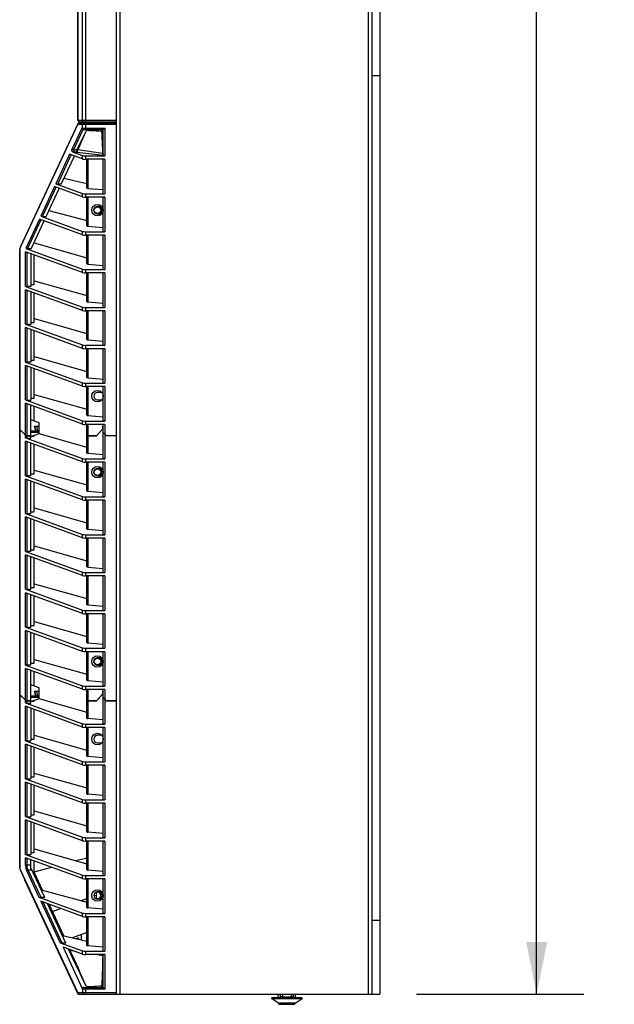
# Model space of a CAD drawing. Header units: inches. Extents: x 0 to 243, y 0 to 106.
# Tile 10 of 19: x 79 to 94, y 24 to 48. Entities that reach past the tile are written whole.
import ezdxf

# ---------------------------------------------------------------- set-up
doc = ezdxf.new("R2010")
doc.units = ezdxf.units.IN
doc.header["$LTSCALE"] = 7.5625
doc.header["$MEASUREMENT"] = 0
doc.layers.get('0').update_dxf_attribs({"linetype": 'CONTINUOUS'})
doc.styles.get("Standard").update_dxf_attribs({"font": 'arial.ttf'})
doc.dimstyles.new('DIMSTYLE_1', dxfattribs={"dimtxt": 1.0625, "dimasz": 1.25, "dimexe": 0.09, "dimexo": 0.07, "dimgap": 0.0425, "dimtad": 0, "dimtih": 1, "dimtoh": 1, "dimzin": 4, "dimdsep": 46, "dimtxsty": 'Standard', "dimblk": '_FILLED', "dimblk1": '_FILLED', "dimblk2": '_FILLED', "dimcen": 0.09, "dimazin": 1, "dimtfac": 1, "dimtofl": 0, "dimtmove": 0, "dimatfit": 3, "dimldrblk": '_FILLED', "dimfxl": 0, "dimtolj": 1, "dimtzin": 4, "dimarcsym": 0})

# ---------------------------------------------------------------- blocks, each defined once
blk = doc.blocks.new('_FILLED')
at = {"color": 0, "linetype": 'ByBlock'}
blk.add_solid([(0, 0), (-1, 0.2), (-1, -0.2)], dxfattribs=at)
blk = doc.blocks.new('*D1')
at = {"color": 2, "linetype": 'Continuous'}
for p, q in [((88.658, 77.458), (92.928, 77.458)), ((91.803, 77.458), (91.803, 51.946)), ((91.803, 24.309), (91.803, 49.821)), ((88.933, 24.309), (92.928, 24.309))]:
    blk.add_line(p, q, dxfattribs=at)
at = {"color": 2, "linetype": 'Continuous', "xscale": 1.25, "yscale": 1.25, "zscale": 1.25}
for p, rotation in [((91.803, 77.458), 90), ((91.803, 24.309), 270)]:
    blk.add_blockref('_FILLED', p, dxfattribs=dict(at, rotation=rotation))
at = {"color": 2, "linetype": 'Continuous', "insert": (91.803, 51.415), "char_height": 1.0625, "width": 3.71283, "attachment_point": 2, "line_spacing_factor": 0.9}
blk.add_mtext('53.15', dxfattribs=at)

msp = doc.modelspace()

# ---------------------------------------------------------------- linework, layer by layer
at = {"color": 7, "linetype": 'Continuous'}
for p, q in [((81.759, 24.309), (81.759, 77.458)), ((81.838, 77.458), (81.838, 24.309)), ((87.783, 24.309), (87.783, 77.458)), ((87.862, 77.38), (87.862, 24.309)), ((88.058, 77.38), (88.058, 24.309)), ((80.834, 45.21), (80.834, 56.557)), ((80.839, 56.557), (80.839, 45.21)), ((80.949, 45.21), (80.949, 56.557)), ((81.017, 56.596), (81.017, 45.171)), ((87.862, 46.277), (88.058, 46.277)), ((80.834, 45.21), (81.759, 45.21)), ((80.839, 45.21), (80.84, 45.203)), ((80.834, 45.121), (79.465, 42.185)), ((79.466, 42.168), (80.835, 45.104)), ((80.933, 45.021), (80.686, 44.492)), ((80.738, 44.506), (80.961, 44.985)), ((80.836, 45.109), (80.835, 45.104)), ((81.759, 45.104), (80.835, 45.104)), ((80.836, 45.113), (80.836, 45.109)), ((80.869, 45.144), (81.759, 45.144)), ((80.873, 45.171), (81.759, 45.171)), ((80.933, 45.021), (81.484, 45.021)), ((80.949, 45.021), (80.949, 45.104)), ((80.978, 44.982), (81.444, 44.982)), ((81.017, 45.144), (81.017, 44.982)), ((81.04, 44.968), (81.018, 44.919)), ((81.09, 44.978), (81.085, 44.977)), ((81.096, 44.978), (81.09, 44.978)), ((81.102, 44.979), (81.096, 44.978)), ((81.109, 44.979), (81.102, 44.979)), ((81.116, 44.98), (81.109, 44.979)), ((81.125, 44.98), (81.116, 44.98)), ((81.133, 44.98), (81.125, 44.98)), ((81.143, 44.981), (81.133, 44.98)), ((81.153, 44.981), (81.143, 44.981)), ((81.164, 44.981), (81.153, 44.981)), ((81.182, 44.981), (81.164, 44.981)), ((81.203, 44.982), (81.182, 44.981)), ((81.226, 44.982), (81.203, 44.982)), ((81.261, 44.982), (81.226, 44.982)), ((81.249, 45.144), (81.249, 45.171)), ((81.444, 44.361), (81.444, 44.982)), ((81.448, 44.986), (81.451, 44.989)), ((81.484, 45.021), (81.484, 44.352)), ((81.72, 45.144), (81.72, 45.171)), ((80.949, 44.782), (80.881, 44.644)), ((81.018, 44.919), (80.949, 44.782)), ((81.403, 44.946), (81.407, 44.95)), ((80.738, 44.506), (80.814, 44.506)), ((80.738, 44.506), (80.738, 44.443)), ((80.881, 44.644), (80.814, 44.506)), ((80.814, 44.443), (80.814, 44.506)), ((81.424, 44.413), (80.832, 44.497)), ((80.64, 44.393), (80.311, 43.687)), ((80.354, 43.682), (80.678, 44.379)), ((80.441, 43.682), (80.753, 44.351)), ((80.949, 44.28), (80.64, 44.393)), ((80.722, 44.443), (80.949, 44.36)), ((80.814, 44.443), (81.025, 44.418)), ((80.949, 44.28), (80.949, 44.36)), ((81.017, 44.352), (81.484, 44.352)), ((81.017, 44.352), (81.017, 44.272)), ((81.484, 44.272), (81.017, 44.272)), ((81.025, 44.418), (81.235, 44.394)), ((81.05, 43.586), (81.05, 44.272)), ((81.075, 44.272), (81.075, 43.578)), ((81.235, 44.394), (81.444, 44.369)), ((81.444, 43.455), (81.444, 44.272)), ((81.484, 44.272), (81.484, 43.447)), ((80.505, 43.82), (81.05, 43.694)), ((80.279, 43.619), (79.95, 42.913)), ((79.993, 42.908), (80.317, 43.605)), ((80.08, 42.908), (80.392, 43.577)), ((80.949, 43.374), (80.279, 43.619)), ((80.311, 43.687), (80.949, 43.455)), ((80.441, 43.682), (80.354, 43.682)), ((81.075, 43.578), (81.444, 43.547)), ((80.949, 43.374), (80.949, 43.455)), ((81.017, 43.447), (81.484, 43.447)), ((81.017, 43.447), (81.017, 43.366)), ((81.484, 43.366), (81.017, 43.366)), ((81.05, 42.681), (81.05, 43.366)), ((81.075, 43.366), (81.075, 42.673)), ((81.444, 42.549), (81.444, 43.366)), ((81.484, 43.366), (81.484, 42.541)), ((81.412, 43.145), (81.306, 43.145)), ((79.95, 42.913), (80.949, 42.549)), ((79.993, 42.908), (80.08, 42.908)), ((80.144, 43.045), (81.05, 42.809)), ((81.306, 42.968), (81.412, 42.968)), ((79.918, 42.845), (79.589, 42.139)), ((79.632, 42.134), (79.957, 42.831)), ((79.719, 42.134), (80.031, 42.803)), ((80.949, 42.469), (79.918, 42.845)), ((81.075, 42.673), (81.444, 42.642)), ((80.949, 42.469), (80.949, 42.549)), ((81.017, 42.541), (81.484, 42.541)), ((81.017, 42.541), (81.017, 42.461)), ((81.484, 42.461), (81.017, 42.461)), ((81.05, 41.775), (81.05, 42.461)), ((81.075, 42.461), (81.075, 41.767)), ((81.444, 41.644), (81.444, 42.461)), ((81.484, 42.461), (81.484, 41.636)), ((79.783, 42.272), (79.791, 42.272)), ((79.791, 42.272), (79.791, 42.288)), ((79.791, 42.274), (81.05, 41.919)), ((79.452, 42.101), (79.446, 42.101)), ((79.446, 37.812), (79.446, 42.101)), ((79.452, 42.101), (79.452, 42.113)), ((79.452, 42.101), (79.452, 37.807)), ((80.949, 41.563), (79.586, 42.06)), ((79.586, 41.235), (79.586, 42.06)), ((79.589, 42.139), (80.949, 41.644)), ((79.62, 42.048), (79.62, 41.231)), ((79.719, 42.134), (79.632, 42.134)), ((79.712, 42.014), (79.712, 41.231)), ((79.791, 41.278), (79.791, 41.985)), ((81.075, 41.767), (81.444, 41.736)), ((80.949, 41.563), (80.949, 41.644)), ((81.017, 41.636), (81.484, 41.636)), ((81.017, 41.636), (81.017, 41.555)), ((81.484, 41.555), (81.017, 41.555)), ((81.05, 40.87), (81.05, 41.555)), ((81.075, 41.555), (81.075, 40.862)), ((81.444, 40.738), (81.444, 41.555)), ((81.484, 41.555), (81.484, 40.73)), ((79.586, 41.235), (80.949, 40.738)), ((79.712, 41.231), (79.62, 41.231)), ((79.712, 41.278), (79.791, 41.278)), ((79.791, 41.369), (81.05, 41.014)), ((80.949, 40.658), (79.586, 41.155)), ((79.586, 40.33), (79.586, 41.155)), ((79.62, 41.142), (79.62, 40.325)), ((79.712, 41.109), (79.712, 40.325)), ((79.791, 40.372), (79.791, 41.08)), ((80.949, 40.658), (80.949, 40.738)), ((81.017, 40.73), (81.484, 40.73)), ((81.017, 40.73), (81.017, 40.65)), ((81.075, 40.862), (81.444, 40.831)), ((81.484, 40.65), (81.017, 40.65)), ((81.05, 39.964), (81.05, 40.65)), ((81.075, 40.65), (81.075, 39.956)), ((81.444, 39.833), (81.444, 40.65)), ((81.484, 40.65), (81.484, 39.825)), ((79.586, 40.33), (80.949, 39.833)), ((79.712, 40.325), (79.62, 40.325)), ((79.712, 40.372), (79.791, 40.372)), ((79.791, 40.463), (81.05, 40.108)), ((80.949, 39.752), (79.586, 40.249)), ((79.586, 39.424), (79.586, 40.249)), ((79.62, 40.237), (79.62, 39.42)), ((79.712, 40.203), (79.712, 39.42)), ((79.791, 39.467), (79.791, 40.174)), ((80.949, 39.752), (80.949, 39.833)), ((81.017, 39.825), (81.484, 39.825)), ((81.017, 39.825), (81.017, 39.744)), ((81.075, 39.956), (81.444, 39.925)), ((79.791, 39.558), (81.05, 39.203)), ((81.484, 39.744), (81.017, 39.744)), ((81.05, 39.059), (81.05, 39.744)), ((81.075, 39.744), (81.075, 39.051)), ((81.444, 38.927), (81.444, 39.744)), ((81.484, 39.744), (81.484, 38.919)), ((79.586, 39.424), (80.949, 38.927)), ((80.949, 38.847), (79.586, 39.344)), ((79.586, 38.519), (79.586, 39.344)), ((79.712, 39.42), (79.62, 39.42)), ((79.62, 39.331), (79.62, 38.514)), ((79.712, 39.467), (79.791, 39.467)), ((79.712, 39.298), (79.712, 38.514)), ((79.791, 38.561), (79.791, 39.269)), ((80.949, 38.847), (80.949, 38.927)), ((81.017, 38.919), (81.484, 38.919)), ((81.017, 38.919), (81.017, 38.839)), ((81.075, 39.051), (81.444, 39.019)), ((79.791, 38.652), (81.05, 38.297)), ((81.484, 38.839), (81.017, 38.839)), ((81.05, 38.153), (81.05, 38.839)), ((81.075, 38.839), (81.075, 38.145)), ((81.412, 38.697), (81.306, 38.697)), ((81.444, 38.022), (81.444, 38.839)), ((81.484, 38.839), (81.484, 38.014)), ((79.586, 38.519), (80.949, 38.022)), ((80.949, 37.941), (79.586, 38.438)), ((79.586, 37.673), (79.586, 38.438)), ((79.62, 38.514), (79.712, 38.514)), ((79.62, 38.426), (79.62, 37.661)), ((79.712, 38.561), (79.791, 38.561)), ((79.712, 37.609), (79.712, 38.392)), ((81.306, 38.519), (81.412, 38.519)), ((79.791, 38.017), (79.791, 38.363)), ((81.075, 38.145), (81.444, 38.114)), ((79.909, 37.974), (79.712, 38.046)), ((79.909, 37.718), (79.909, 37.974)), ((80.949, 37.941), (80.949, 38.022)), ((81.017, 38.014), (81.484, 38.014)), ((81.017, 38.014), (81.017, 37.933)), ((81.484, 37.933), (81.017, 37.933)), ((81.05, 37.248), (81.05, 37.933)), ((81.075, 37.933), (81.075, 37.24)), ((81.444, 37.116), (81.444, 37.933)), ((81.484, 37.933), (81.484, 37.701)), ((79.446, 37.812), (79.597, 37.661)), ((79.597, 37.659), (79.446, 37.81)), ((79.446, 31.474), (79.446, 37.81)), ((79.452, 37.805), (79.452, 31.468)), ((79.495, 37.763), (79.495, 37.761)), ((79.586, 37.613), (79.586, 37.671)), ((79.712, 37.777), (79.83, 37.777)), ((79.853, 37.773), (79.712, 37.773)), ((79.889, 37.744), (79.712, 37.744)), ((79.712, 37.647), (79.909, 37.718)), ((79.791, 37.656), (79.791, 37.675)), ((79.8, 37.895), (79.909, 37.895)), ((79.83, 37.777), (79.8, 37.895)), ((79.802, 37.895), (79.832, 37.773)), ((79.808, 37.876), (79.805, 37.876)), ((79.889, 37.744), (79.853, 37.895)), ((79.889, 37.744), (79.853, 37.773)), ((79.902, 37.716), (81.05, 37.392)), ((81.102, 37.659), (81.05, 37.71)), ((81.425, 37.821), (81.279, 37.661)), ((81.284, 37.659), (81.426, 37.817)), ((81.425, 37.895), (81.444, 37.895)), ((81.425, 37.895), (81.425, 37.815)), ((81.444, 37.866), (81.425, 37.866)), ((81.426, 37.895), (81.426, 37.817)), ((81.523, 37.661), (81.444, 37.74)), ((81.444, 37.738), (81.523, 37.659)), ((81.484, 37.699), (81.484, 37.108)), ((81.505, 37.679), (81.503, 37.679)), ((79.586, 37.613), (80.949, 37.116)), ((80.949, 37.036), (79.586, 37.533)), ((79.586, 36.708), (79.586, 37.533)), ((79.597, 37.661), (79.712, 37.661)), ((79.712, 37.659), (79.597, 37.659)), ((79.62, 37.659), (79.62, 37.609)), ((79.62, 37.609), (79.712, 37.609)), ((79.62, 37.52), (79.62, 36.703)), ((79.626, 37.661), (79.626, 37.659)), ((79.712, 36.703), (79.712, 37.487)), ((79.736, 37.656), (79.791, 37.656)), ((79.791, 36.75), (79.791, 37.458)), ((81.1, 37.661), (81.286, 37.661)), ((81.102, 37.661), (81.102, 37.659)), ((81.284, 37.659), (81.102, 37.659)), ((81.255, 37.661), (81.263, 37.659)), ((81.263, 37.659), (81.263, 37.661)), ((81.281, 37.659), (81.281, 37.661)), ((81.759, 37.661), (81.523, 37.661)), ((81.759, 37.659), (81.523, 37.659)), ((81.444, 37.208), (81.075, 37.24)), ((80.949, 37.036), (80.949, 37.116)), ((81.017, 37.108), (81.484, 37.108)), ((81.017, 37.108), (81.017, 37.028)), ((81.484, 37.028), (81.017, 37.028)), ((81.05, 36.342), (81.05, 37.028)), ((81.075, 37.028), (81.075, 36.334)), ((81.444, 36.211), (81.444, 37.028)), ((81.484, 37.028), (81.484, 36.203)), ((79.712, 36.75), (79.791, 36.75)), ((79.791, 36.841), (81.05, 36.486)), ((81.412, 36.882), (81.306, 36.882)), ((79.586, 36.708), (80.949, 36.211)), ((80.949, 36.13), (79.586, 36.627)), ((79.586, 35.802), (79.586, 36.627)), ((79.712, 36.703), (79.62, 36.703)), ((79.62, 36.615), (79.62, 35.798)), ((79.712, 35.798), (79.712, 36.581)), ((79.791, 35.845), (79.791, 36.552)), ((81.306, 36.704), (81.411, 36.704)), ((81.075, 36.334), (81.444, 36.303)), ((80.949, 36.13), (80.949, 36.211)), ((81.017, 36.203), (81.484, 36.203)), ((81.017, 36.203), (81.017, 36.122)), ((81.484, 36.122), (81.017, 36.122)), ((81.05, 35.437), (81.05, 36.122)), ((81.075, 36.122), (81.075, 35.429)), ((81.444, 35.305), (81.444, 36.122)), ((81.484, 36.122), (81.484, 35.297)), ((79.586, 35.802), (80.949, 35.305)), ((79.712, 35.798), (79.62, 35.798)), ((79.712, 35.845), (79.791, 35.845)), ((79.791, 35.936), (81.05, 35.581)), ((80.949, 35.225), (79.586, 35.722)), ((79.586, 34.897), (79.586, 35.722)), ((79.62, 35.709), (79.62, 34.892)), ((79.712, 34.892), (79.712, 35.676)), ((79.791, 34.939), (79.791, 35.647)), ((81.075, 35.429), (81.444, 35.397)), ((80.949, 35.225), (80.949, 35.305)), ((81.017, 35.297), (81.484, 35.297)), ((81.017, 35.297), (81.017, 35.217)), ((81.484, 35.217), (81.017, 35.217)), ((81.05, 34.531), (81.05, 35.217)), ((81.075, 35.217), (81.075, 34.523)), ((81.444, 34.4), (81.444, 35.217)), ((81.484, 35.217), (81.484, 34.392)), ((79.586, 34.897), (80.949, 34.4)), ((79.712, 34.892), (79.62, 34.892)), ((79.712, 34.939), (79.791, 34.939)), ((79.791, 35.03), (81.05, 34.675)), ((80.949, 34.319), (79.586, 34.816)), ((79.586, 33.991), (79.586, 34.816)), ((79.62, 34.804), (79.62, 33.987)), ((79.712, 33.987), (79.712, 34.77)), ((79.791, 34.034), (79.791, 34.741)), ((80.949, 34.319), (80.949, 34.4)), ((81.017, 34.392), (81.484, 34.392)), ((81.017, 34.392), (81.017, 34.311)), ((81.075, 34.523), (81.444, 34.492)), ((81.484, 34.311), (81.017, 34.311)), ((81.05, 33.626), (81.05, 34.311)), ((81.075, 34.311), (81.075, 33.618)), ((81.444, 33.494), (81.444, 34.311)), ((81.484, 34.311), (81.484, 33.486)), ((79.586, 33.991), (80.949, 33.494)), ((80.949, 33.414), (79.586, 33.91)), ((79.586, 33.085), (79.586, 33.91)), ((79.712, 33.987), (79.62, 33.987)), ((79.712, 34.034), (79.791, 34.034)), ((79.791, 34.125), (81.05, 33.77)), ((79.62, 33.898), (79.62, 33.081)), ((79.712, 33.081), (79.712, 33.865)), ((79.791, 33.128), (79.791, 33.836)), ((80.949, 33.414), (80.949, 33.494)), ((81.017, 33.486), (81.484, 33.486)), ((81.017, 33.486), (81.017, 33.405)), ((81.075, 33.618), (81.444, 33.586)), ((79.791, 33.219), (81.05, 32.864)), ((81.484, 33.405), (81.017, 33.405)), ((81.05, 32.72), (81.05, 33.405)), ((81.075, 33.405), (81.075, 32.712)), ((81.444, 32.589), (81.444, 33.405)), ((81.484, 33.405), (81.484, 32.58)), ((79.586, 33.085), (80.949, 32.589)), ((80.949, 32.508), (79.586, 33.005)), ((79.586, 32.18), (79.586, 33.005)), ((79.712, 33.081), (79.62, 33.081)), ((79.62, 32.993), (79.62, 32.176)), ((79.712, 33.128), (79.791, 33.128)), ((79.712, 32.176), (79.712, 32.959)), ((79.791, 32.222), (79.791, 32.93)), ((80.949, 32.508), (80.949, 32.589)), ((81.017, 32.58), (81.484, 32.58)), ((81.017, 32.58), (81.017, 32.5)), ((81.484, 32.5), (81.017, 32.5)), ((81.05, 31.815), (81.05, 32.5)), ((81.075, 32.712), (81.444, 32.681)), ((81.075, 32.5), (81.075, 31.807)), ((81.444, 31.683), (81.444, 32.5)), ((81.484, 32.5), (81.484, 31.675)), ((79.791, 32.314), (81.05, 31.959)), ((81.412, 32.354), (81.306, 32.354)), ((79.586, 32.18), (80.949, 31.683)), ((80.949, 31.603), (79.586, 32.099)), ((79.586, 31.334), (79.586, 32.099)), ((79.712, 32.176), (79.62, 32.176)), ((79.62, 32.087), (79.62, 31.323)), ((79.712, 32.222), (79.791, 32.222)), ((79.712, 31.27), (79.712, 32.054)), ((79.791, 31.679), (79.791, 32.025)), ((81.306, 32.177), (81.411, 32.177)), ((81.075, 31.807), (81.444, 31.775)), ((79.909, 31.636), (79.712, 31.707)), ((79.8, 31.557), (79.909, 31.557)), ((79.83, 31.439), (79.8, 31.557)), ((79.802, 31.557), (79.832, 31.435)), ((79.889, 31.406), (79.853, 31.557)), ((79.909, 31.38), (79.909, 31.636)), ((80.949, 31.603), (80.949, 31.683)), ((81.017, 31.675), (81.484, 31.675)), ((81.017, 31.675), (81.017, 31.594)), ((81.484, 31.594), (81.017, 31.594)), ((81.05, 30.909), (81.05, 31.594)), ((81.075, 31.594), (81.075, 30.901)), ((81.425, 31.557), (81.444, 31.557)), ((81.425, 31.557), (81.425, 31.476)), ((81.426, 31.557), (81.426, 31.478)), ((81.444, 30.778), (81.444, 31.594)), ((81.484, 31.594), (81.484, 31.362)), ((79.446, 31.474), (79.597, 31.323)), ((79.597, 31.321), (79.446, 31.472)), ((79.446, 27.351), (79.446, 31.472)), ((79.452, 31.466), (79.452, 27.351)), ((79.495, 31.424), (79.495, 31.423)), ((79.586, 31.274), (79.586, 31.332)), ((79.597, 31.323), (79.712, 31.323)), ((79.712, 31.321), (79.597, 31.321)), ((79.62, 31.321), (79.62, 31.27)), ((79.626, 31.323), (79.626, 31.321)), ((79.712, 31.439), (79.83, 31.439)), ((79.853, 31.435), (79.712, 31.435)), ((79.889, 31.406), (79.712, 31.406)), ((79.712, 31.308), (79.909, 31.38)), ((79.736, 31.317), (79.791, 31.317)), ((79.791, 31.317), (79.791, 31.337)), ((79.808, 31.537), (79.805, 31.537)), ((79.889, 31.406), (79.853, 31.435)), ((79.902, 31.377), (81.05, 31.053)), ((81.102, 31.321), (81.05, 31.372)), ((81.1, 31.323), (81.286, 31.323)), ((81.102, 31.323), (81.102, 31.321)), ((81.284, 31.321), (81.102, 31.321)), ((81.255, 31.323), (81.263, 31.321)), ((81.263, 31.321), (81.263, 31.323)), ((81.425, 31.482), (81.279, 31.323)), ((81.281, 31.321), (81.281, 31.323)), ((81.284, 31.321), (81.426, 31.478)), ((81.444, 31.528), (81.425, 31.528)), ((81.523, 31.323), (81.444, 31.401)), ((81.444, 31.399), (81.523, 31.321)), ((81.484, 31.36), (81.484, 30.769)), ((81.505, 31.34), (81.503, 31.34)), ((81.523, 31.323), (81.759, 31.323)), ((81.759, 31.321), (81.523, 31.321)), ((79.586, 31.274), (80.949, 30.778)), ((80.949, 30.697), (79.586, 31.194)), ((79.586, 30.369), (79.586, 31.194)), ((79.62, 31.27), (79.712, 31.27)), ((79.62, 31.182), (79.62, 30.365)), ((79.712, 31.148), (79.712, 30.365)), ((79.791, 30.411), (79.791, 31.119)), ((81.444, 30.87), (81.075, 30.901)), ((80.949, 30.697), (80.949, 30.778)), ((81.017, 30.769), (81.484, 30.769)), ((81.017, 30.769), (81.017, 30.689)), ((81.484, 30.689), (81.017, 30.689)), ((81.05, 30.004), (81.05, 30.689)), ((81.075, 30.689), (81.075, 29.996)), ((81.444, 29.872), (81.444, 30.689)), ((81.484, 30.689), (81.484, 29.864)), ((79.712, 30.411), (79.791, 30.411)), ((79.791, 30.503), (81.05, 30.148)), ((81.412, 30.5), (81.306, 30.5)), ((79.586, 30.369), (80.949, 29.872)), ((80.949, 29.792), (79.586, 30.288)), ((79.586, 29.463), (79.586, 30.288)), ((79.62, 30.365), (79.712, 30.365)), ((79.62, 30.276), (79.62, 29.459)), ((79.712, 30.243), (79.712, 29.459)), ((79.791, 29.506), (79.791, 30.214)), ((81.306, 30.323), (81.412, 30.323)), ((81.444, 29.964), (81.075, 29.996)), ((80.949, 29.792), (80.949, 29.872)), ((81.017, 29.864), (81.484, 29.864)), ((81.017, 29.864), (81.017, 29.783)), ((81.484, 29.783), (81.017, 29.783)), ((81.05, 29.098), (81.05, 29.783)), ((81.075, 29.783), (81.075, 29.09)), ((81.444, 28.967), (81.444, 29.783)), ((81.484, 29.783), (81.484, 28.958)), ((79.586, 29.463), (80.949, 28.967)), ((79.62, 29.459), (79.712, 29.459)), ((79.712, 29.506), (79.791, 29.506)), ((79.791, 29.597), (81.05, 29.242)), ((80.949, 28.886), (79.586, 29.383)), ((79.586, 28.558), (79.586, 29.383)), ((79.62, 29.371), (79.62, 28.554)), ((79.712, 29.337), (79.712, 28.554)), ((79.791, 28.6), (79.791, 29.308)), ((80.949, 28.886), (80.949, 28.967)), ((81.017, 28.958), (81.484, 28.958)), ((81.017, 28.958), (81.017, 28.878)), ((81.444, 29.059), (81.075, 29.09)), ((81.484, 28.878), (81.017, 28.878)), ((81.05, 28.192), (81.05, 28.878)), ((81.075, 28.878), (81.075, 28.185)), ((81.444, 28.061), (81.444, 28.878)), ((81.484, 28.878), (81.484, 28.053)), ((79.586, 28.558), (80.949, 28.061)), ((79.62, 28.554), (79.712, 28.554)), ((79.712, 28.6), (79.791, 28.6)), ((79.791, 28.692), (81.05, 28.337)), ((80.949, 27.981), (79.586, 28.477)), ((79.586, 27.652), (79.586, 28.477)), ((79.62, 28.465), (79.62, 27.648)), ((79.712, 28.431), (79.712, 27.648)), ((79.791, 27.695), (79.791, 28.403)), ((80.949, 27.981), (80.949, 28.061)), ((81.017, 28.053), (81.484, 28.053)), ((81.017, 28.053), (81.017, 27.972)), ((81.444, 28.153), (81.075, 28.185)), ((79.791, 27.786), (81.05, 27.431)), ((81.484, 27.972), (81.017, 27.972)), ((81.05, 27.287), (81.05, 27.972)), ((81.075, 27.972), (81.075, 27.279)), ((81.444, 27.156), (81.444, 27.972)), ((81.484, 27.972), (81.484, 27.147)), ((79.586, 27.652), (80.949, 27.156)), ((80.949, 27.075), (79.586, 27.572)), ((79.586, 27.402), (79.586, 27.572)), ((79.62, 27.648), (79.712, 27.648)), ((79.62, 27.56), (79.62, 27.402)), ((79.712, 27.695), (79.791, 27.695)), ((80.791, 27.504), (81.05, 27.574)), ((79.446, 27.351), (79.452, 27.351)), ((79.452, 27.34), (79.452, 27.351)), ((79.586, 27.402), (79.712, 27.402)), ((79.712, 27.333), (79.712, 27.526)), ((80.044, 26.622), (79.712, 27.333)), ((79.791, 27.164), (79.791, 27.497)), ((79.791, 27.236), (80.203, 27.347)), ((79.465, 27.268), (80.834, 24.332)), ((80.835, 24.348), (79.466, 27.284)), ((79.616, 27.255), (79.907, 26.63)), ((79.737, 27.279), (79.65, 27.279)), ((79.957, 26.622), (79.65, 27.279)), ((79.791, 27.205), (79.799, 27.209)), ((79.99, 26.798), (79.799, 27.209)), ((80.949, 27.075), (80.949, 27.156)), ((81.017, 27.147), (81.484, 27.147)), ((81.017, 27.147), (81.017, 27.067)), ((81.444, 27.248), (81.075, 27.279)), ((79.56, 27.045), (80.826, 24.332)), ((81.484, 27.067), (81.017, 27.067)), ((81.05, 26.381), (81.05, 27.067)), ((81.075, 27.067), (81.075, 26.374)), ((81.444, 26.25), (81.444, 27.067)), ((81.484, 27.067), (81.484, 26.242)), ((79.907, 26.63), (80.949, 26.25)), ((79.957, 26.807), (81.05, 26.513)), ((80.044, 26.622), (79.957, 26.622)), ((81.219, 26.659), (81.275, 26.68)), ((81.275, 26.753), (81.275, 26.589)), ((81.412, 26.76), (81.306, 26.76)), ((80.949, 26.17), (79.953, 26.533)), ((79.953, 26.533), (80.416, 25.539)), ((80.465, 25.531), (80.007, 26.513)), ((80.552, 25.531), (80.112, 26.475)), ((80.498, 25.709), (80.147, 26.462)), ((80.92, 26.548), (81.05, 26.596)), ((81.444, 26.342), (81.075, 26.374)), ((81.412, 26.582), (81.306, 26.582)), ((80.227, 26.29), (80.421, 26.362)), ((80.949, 26.17), (80.949, 26.25)), ((81.017, 26.242), (81.484, 26.242)), ((81.017, 26.242), (81.017, 26.161)), ((81.484, 26.161), (81.017, 26.161)), ((81.05, 25.476), (81.05, 26.161)), ((81.075, 26.161), (81.075, 25.468)), ((81.444, 25.345), (81.444, 26.161)), ((81.484, 26.161), (81.484, 25.336)), ((87.862, 26.08), (88.058, 26.08)), ((80.466, 25.717), (81.05, 25.581)), ((81.05, 25.788), (80.708, 25.66)), ((80.903, 25.733), (80.92, 25.687)), ((80.92, 25.611), (80.92, 25.687)), ((80.416, 25.539), (80.949, 25.345)), ((80.552, 25.531), (80.465, 25.531)), ((80.949, 25.264), (80.483, 25.434)), ((80.795, 25.64), (80.818, 25.649)), ((81.444, 25.437), (81.075, 25.468)), ((80.646, 25.359), (80.721, 25.347)), ((80.949, 25.264), (80.949, 25.345)), ((81.017, 25.336), (81.484, 25.336)), ((81.017, 25.336), (81.017, 25.256)), ((81.484, 25.256), (81.017, 25.256)), ((81.302, 25.256), (81.43, 25.236)), ((81.444, 24.47), (81.444, 25.256)), ((81.484, 25.256), (81.484, 24.431)), ((80.934, 24.725), (80.983, 24.613)), ((80.95, 24.671), (81.018, 24.533)), ((80.983, 24.613), (81.018, 24.533)), ((81.018, 24.533), (81.04, 24.484)), ((80.835, 24.348), (81.759, 24.348)), ((80.836, 24.326), (80.84, 24.32)), ((80.84, 24.32), (80.844, 24.315)), ((80.855, 24.31), (80.861, 24.309)), ((80.861, 24.309), (88.058, 24.309)), ((80.949, 24.434), (80.949, 24.348)), ((81.484, 24.431), (80.951, 24.431)), ((80.978, 24.47), (81.444, 24.47)), ((81.017, 24.47), (81.017, 24.309)), ((81.099, 24.474), (81.093, 24.474)), ((81.106, 24.473), (81.099, 24.474)), ((81.113, 24.473), (81.106, 24.473)), ((81.121, 24.473), (81.113, 24.473)), ((81.129, 24.472), (81.121, 24.473)), ((81.138, 24.472), (81.129, 24.472)), ((81.148, 24.472), (81.138, 24.472)), ((81.159, 24.471), (81.148, 24.472)), ((81.17, 24.471), (81.159, 24.471)), ((81.189, 24.471), (81.17, 24.471)), ((81.211, 24.47), (81.189, 24.471)), ((81.235, 24.47), (81.211, 24.47)), ((81.448, 24.466), (81.451, 24.463)), ((85.627, 24.23), (85.627, 24.309)), ((85.675, 24.309), (85.675, 24.253)), ((85.675, 24.253), (85.734, 24.253)), ((85.733, 24.282), (85.732, 24.309)), ((85.734, 24.253), (85.733, 24.282)), ((85.734, 24.251), (85.734, 24.253)), ((85.936, 24.309), (85.934, 24.253)), ((85.934, 24.253), (85.992, 24.253)), ((85.934, 24.253), (85.934, 24.251)), ((85.992, 24.253), (85.993, 24.309)), ((86.041, 24.23), (86.041, 24.309)), ((85.48, 24.23), (85.466, 24.206)), ((85.466, 24.206), (86.202, 24.206)), ((85.61, 24.108), (85.466, 24.206)), ((85.48, 24.23), (86.188, 24.23)), ((85.62, 24.104), (85.612, 24.109)), ((85.621, 24.103), (85.62, 24.104)), ((85.621, 24.103), (86.047, 24.103)), ((85.631, 24.095), (85.635, 24.09)), ((85.635, 24.09), (85.639, 24.085)), ((85.644, 24.074), (86.024, 24.074)), ((85.648, 24.069), (85.647, 24.07)), ((85.65, 24.069), (85.648, 24.069)), ((85.652, 24.069), (86.016, 24.069)), ((85.982, 24.238), (85.686, 24.238)), ((86.02, 24.069), (86.018, 24.069)), ((86.021, 24.07), (86.02, 24.069)), ((86.029, 24.085), (86.033, 24.09)), ((86.033, 24.09), (86.037, 24.095)), ((86.056, 24.109), (86.047, 24.103)), ((86.058, 24.108), (86.202, 24.206)), ((86.188, 24.23), (86.202, 24.206))]:
    msp.add_line(p, q, dxfattribs=at)
for points in [[(80.84, 45.203), (80.842, 45.195), (80.845, 45.188), (80.849, 45.182), (80.854, 45.178), (80.86, 45.174), (80.867, 45.172), (80.873, 45.171)], [(80.983, 45.171), (80.977, 45.172), (80.97, 45.174), (80.964, 45.177), (80.959, 45.182), (80.955, 45.188), (80.952, 45.195), (80.95, 45.202), (80.949, 45.21)], [(80.835, 45.104), (80.834, 45.107), (80.833, 45.11), (80.833, 45.113), (80.832, 45.116), (80.833, 45.118), (80.834, 45.121)], [(80.869, 45.144), (80.864, 45.143), (80.858, 45.141), (80.854, 45.139), (80.85, 45.136), (80.846, 45.133), (80.843, 45.13), (80.841, 45.126), (80.839, 45.122), (80.838, 45.118), (80.836, 45.113)], [(80.933, 45.021), (80.935, 45.014), (80.939, 45.006), (80.943, 44.999), (80.949, 44.994), (80.955, 44.989), (80.961, 44.985)], [(80.949, 45.104), (80.95, 45.112), (80.951, 45.119), (80.954, 45.126), (80.959, 45.132), (80.964, 45.137), (80.97, 45.14), (80.976, 45.143), (80.983, 45.144)], [(80.983, 44.982), (80.976, 44.983), (80.97, 44.985), (80.964, 44.988), (80.959, 44.993), (80.955, 44.999), (80.952, 45.006), (80.95, 45.013), (80.949, 45.021)], [(80.961, 44.985), (80.964, 44.984), (80.966, 44.983), (80.969, 44.983), (80.972, 44.982), (80.975, 44.982), (80.978, 44.982)], [(81.085, 44.977), (81.082, 44.977), (81.08, 44.977), (81.077, 44.977), (81.075, 44.977), (81.073, 44.976), (81.071, 44.976), (81.069, 44.976), (81.067, 44.976), (81.065, 44.975), (81.063, 44.975), (81.062, 44.975), (81.06, 44.975), (81.059, 44.974), (81.057, 44.974), (81.056, 44.974), (81.054, 44.974), (81.053, 44.973), (81.052, 44.973), (81.051, 44.973), (81.05, 44.973), (81.049, 44.972), (81.048, 44.972), (81.047, 44.972), (81.046, 44.971), (81.045, 44.971), (81.044, 44.971), (81.043, 44.97), (81.043, 44.97), (81.042, 44.97), (81.042, 44.969), (81.041, 44.969), (81.041, 44.968), (81.04, 44.968)], [(81.04, 44.968), (81.101, 44.965), (81.161, 44.963), (81.218, 44.959), (81.277, 44.955), (81.339, 44.951), (81.403, 44.946)], [(81.407, 44.95), (81.416, 44.958), (81.42, 44.962), (81.423, 44.966), (81.427, 44.969), (81.43, 44.971), (81.432, 44.974), (81.435, 44.976), (81.437, 44.978), (81.439, 44.979), (81.44, 44.98), (81.442, 44.981), (81.443, 44.982), (81.443, 44.982), (81.444, 44.982)], [(81.444, 44.982), (81.445, 44.982), (81.448, 44.986)], [(81.451, 44.989), (81.476, 45.014), (81.484, 45.021)], [(81.018, 44.919), (80.964, 44.795), (80.932, 44.722), (80.899, 44.647), (80.866, 44.572), (80.832, 44.497)], [(81.403, 44.946), (81.408, 44.861), (81.413, 44.776), (81.417, 44.694), (81.42, 44.608), (81.422, 44.514), (81.424, 44.413)], [(80.721, 44.502), (80.716, 44.501), (80.712, 44.499), (80.707, 44.498), (80.703, 44.497), (80.698, 44.496), (80.694, 44.495), (80.69, 44.493), (80.686, 44.492)], [(80.738, 44.506), (80.734, 44.505), (80.73, 44.504), (80.721, 44.502)], [(80.832, 44.497), (80.829, 44.499), (80.826, 44.501), (80.823, 44.502), (80.82, 44.503), (80.817, 44.505), (80.814, 44.506)], [(80.814, 44.443), (80.817, 44.445), (80.82, 44.448), (80.823, 44.452), (80.826, 44.456), (80.828, 44.462), (80.83, 44.468), (80.832, 44.475), (80.832, 44.483), (80.833, 44.49), (80.832, 44.497)], [(80.722, 44.443), (80.72, 44.444), (80.717, 44.446), (80.714, 44.448), (80.711, 44.451), (80.708, 44.454), (80.705, 44.458), (80.702, 44.462), (80.699, 44.467), (80.696, 44.473), (80.693, 44.479), (80.689, 44.485), (80.686, 44.492)], [(80.814, 44.443), (80.735, 44.443), (80.733, 44.443), (80.73, 44.443), (80.728, 44.443), (80.725, 44.443), (80.722, 44.443)], [(81.424, 44.413), (81.427, 44.409), (81.43, 44.404), (81.433, 44.4), (81.436, 44.396), (81.438, 44.393), (81.44, 44.389), (81.441, 44.386), (81.442, 44.383), (81.443, 44.381), (81.444, 44.378), (81.444, 44.376), (81.444, 44.375)], [(81.484, 44.352), (81.477, 44.352), (81.471, 44.353), (81.466, 44.353), (81.461, 44.354), (81.456, 44.355), (81.452, 44.356), (81.448, 44.357), (81.446, 44.358), (81.445, 44.359), (81.444, 44.361)], [(79.452, 42.113), (79.453, 42.124), (79.455, 42.135), (79.458, 42.146), (79.462, 42.157), (79.466, 42.168)], [(79.465, 42.185), (79.464, 42.182), (79.463, 42.18), (79.463, 42.177), (79.464, 42.174), (79.465, 42.171), (79.466, 42.168)], [(79.466, 27.284), (79.462, 27.295), (79.458, 27.306), (79.455, 27.317), (79.453, 27.329), (79.452, 27.34)], [(79.586, 27.402), (79.587, 27.376), (79.589, 27.35), (79.593, 27.325), (79.599, 27.301), (79.607, 27.277), (79.616, 27.255)], [(79.65, 27.279), (79.641, 27.298), (79.633, 27.318), (79.627, 27.338), (79.623, 27.36), (79.621, 27.381), (79.62, 27.402)], [(79.466, 27.284), (79.465, 27.281), (79.464, 27.278), (79.463, 27.275), (79.463, 27.273), (79.464, 27.27), (79.465, 27.268)], [(79.65, 27.279), (79.643, 27.277), (79.636, 27.273), (79.63, 27.269), (79.624, 27.265), (79.62, 27.26), (79.616, 27.255)], [(79.62, 26.935), (79.618, 26.933), (79.617, 26.93), (79.617, 26.928), (79.617, 26.925), (79.617, 26.923)], [(79.907, 26.63), (79.911, 26.629), (79.914, 26.628), (79.918, 26.627), (79.922, 26.626), (79.925, 26.625), (79.929, 26.624), (79.933, 26.624), (79.936, 26.623), (79.94, 26.623), (79.944, 26.622), (79.947, 26.622), (79.95, 26.622), (79.953, 26.622), (79.957, 26.622)], [(80.483, 25.434), (80.949, 24.434), (80.95, 24.433), (80.95, 24.433), (80.95, 24.432), (80.95, 24.431), (80.951, 24.431)], [(80.604, 25.39), (80.674, 25.243), (80.743, 25.097), (80.813, 24.953), (80.881, 24.811), (80.95, 24.671)], [(80.624, 25.376), (80.61, 25.387), (80.608, 25.389)], [(80.646, 25.359), (80.639, 25.365), (80.631, 25.371), (80.624, 25.376)], [(80.646, 25.359), (80.698, 25.246), (80.748, 25.138), (80.794, 25.036), (80.84, 24.935), (80.887, 24.829), (80.934, 24.725)], [(81.43, 25.236), (81.428, 25.146), (81.427, 25.06), (81.425, 24.977), (81.423, 24.899), (81.421, 24.824), (81.418, 24.754), (81.415, 24.686), (81.411, 24.623), (81.407, 24.563), (81.403, 24.506)], [(81.443, 25.256), (81.441, 25.252), (81.438, 25.247), (81.434, 25.242), (81.43, 25.236)], [(81.403, 24.506), (81.347, 24.502), (81.29, 24.498), (81.23, 24.494), (81.169, 24.49), (81.106, 24.487), (81.04, 24.484)], [(81.093, 24.474), (81.087, 24.475), (81.085, 24.475), (81.082, 24.475), (81.08, 24.475), (81.077, 24.476), (81.075, 24.476), (81.073, 24.476), (81.071, 24.476), (81.069, 24.476), (81.067, 24.477), (81.065, 24.477), (81.063, 24.477), (81.062, 24.477), (81.06, 24.478), (81.059, 24.478), (81.057, 24.478), (81.056, 24.478), (81.054, 24.479), (81.053, 24.479), (81.052, 24.479), (81.051, 24.479), (81.05, 24.48), (81.049, 24.48), (81.048, 24.48), (81.047, 24.481), (81.046, 24.481), (81.045, 24.481), (81.044, 24.482), (81.043, 24.482), (81.043, 24.482), (81.042, 24.483), (81.042, 24.483), (81.041, 24.483), (81.041, 24.484), (81.04, 24.484)], [(81.403, 24.506), (81.411, 24.498), (81.416, 24.494), (81.42, 24.49), (81.423, 24.487), (81.427, 24.484), (81.43, 24.481), (81.432, 24.478), (81.435, 24.476), (81.437, 24.475), (81.439, 24.473), (81.44, 24.472), (81.442, 24.471), (81.443, 24.471), (81.443, 24.47), (81.444, 24.47)], [(80.825, 24.339), (80.827, 24.342), (80.828, 24.345)], [(80.826, 24.332), (80.825, 24.334), (80.825, 24.336), (80.825, 24.339)], [(80.834, 24.332), (80.833, 24.334), (80.832, 24.337), (80.833, 24.339), (80.833, 24.342), (80.834, 24.345), (80.835, 24.348)], [(80.833, 24.333), (80.833, 24.333), (80.836, 24.326)], [(80.835, 24.348), (80.836, 24.34), (80.838, 24.333), (80.841, 24.326)], [(80.841, 24.326), (80.845, 24.32), (80.851, 24.315), (80.856, 24.312), (80.863, 24.31), (80.869, 24.309)], [(80.844, 24.315), (80.85, 24.312), (80.855, 24.31)], [(80.978, 24.47), (80.974, 24.47), (80.97, 24.47), (80.967, 24.469), (80.964, 24.468), (80.961, 24.467), (80.959, 24.466), (80.956, 24.464), (80.954, 24.463), (80.952, 24.461), (80.951, 24.459), (80.949, 24.456), (80.948, 24.454), (80.948, 24.451), (80.947, 24.448), (80.947, 24.445), (80.947, 24.442), (80.948, 24.438), (80.949, 24.434)], [(80.949, 24.434), (80.95, 24.441), (80.952, 24.448), (80.956, 24.454), (80.96, 24.46), (80.965, 24.464), (80.97, 24.467), (80.977, 24.47), (80.983, 24.47)], [(80.983, 24.309), (80.976, 24.31), (80.97, 24.312), (80.964, 24.315), (80.959, 24.32), (80.955, 24.326), (80.952, 24.333), (80.95, 24.34), (80.949, 24.348)], [(81.444, 24.47), (81.445, 24.47), (81.448, 24.466)], [(81.451, 24.463), (81.476, 24.438), (81.484, 24.431)], [(85.686, 24.238), (85.685, 24.238), (85.683, 24.238), (85.682, 24.239), (85.681, 24.24), (85.68, 24.241), (85.679, 24.242), (85.678, 24.244), (85.677, 24.246), (85.676, 24.247), (85.676, 24.249), (85.676, 24.251), (85.675, 24.253)], [(85.745, 24.238), (85.744, 24.238), (85.742, 24.238), (85.741, 24.239), (85.74, 24.24), (85.738, 24.241), (85.737, 24.242), (85.736, 24.244), (85.736, 24.246), (85.735, 24.247), (85.734, 24.249), (85.734, 24.251)], [(85.934, 24.251), (85.933, 24.249), (85.933, 24.247), (85.932, 24.246), (85.932, 24.244), (85.931, 24.242), (85.93, 24.241), (85.928, 24.24), (85.927, 24.239), (85.926, 24.238), (85.924, 24.238), (85.923, 24.238)], [(85.982, 24.238), (85.983, 24.238), (85.985, 24.238), (85.986, 24.239), (85.987, 24.24), (85.988, 24.241), (85.989, 24.242), (85.99, 24.244), (85.991, 24.246), (85.992, 24.247), (85.992, 24.249), (85.992, 24.251), (85.992, 24.253)], [(85.621, 24.103), (85.626, 24.099), (85.631, 24.095)], [(85.639, 24.085), (85.642, 24.08), (85.644, 24.074)], [(85.646, 24.072), (85.645, 24.073), (85.644, 24.074)], [(85.647, 24.07), (85.646, 24.071), (85.646, 24.072)], [(85.652, 24.069), (85.651, 24.069), (85.65, 24.069)], [(86.018, 24.069), (86.017, 24.069), (86.016, 24.069)], [(86.022, 24.072), (86.022, 24.071), (86.021, 24.07)], [(86.024, 24.074), (86.023, 24.073), (86.022, 24.072)], [(86.024, 24.074), (86.026, 24.08), (86.029, 24.085)], [(86.037, 24.095), (86.042, 24.099), (86.047, 24.103)]]:
    msp.add_lwpolyline(points, dxfattribs=at)
for centre, radius in [((81.306, 43.057), 0.138), ((81.306, 43.057), 0.0846), ((81.306, 43.057), 0.0787), ((81.306, 38.608), 0.138), ((81.306, 36.793), 0.138), ((81.306, 36.793), 0.0846), ((81.306, 36.793), 0.0787), ((81.306, 32.266), 0.138), ((81.306, 32.266), 0.0846), ((81.306, 32.266), 0.0787), ((81.306, 30.411), 0.138), ((81.306, 26.671), 0.138)]:
    msp.add_circle(centre, radius, dxfattribs=at)
for centre, radius, start, end in [((80.873, 45.21), 0.0394, 180, 270), ((80.869, 45.104), 0.0394, 90, 155), ((81.306, 43.057), 0.0886, 90, 270), ((81.306, 43.057), 0.108, 304.5556, 55.4885), ((79.643, 42.101), 0.197, 155, 180), ((81.306, 38.608), 0.0886, 90, 270), ((81.306, 36.793), 0.0886, 90, 270), ((81.306, 36.793), 0.108, 304.5556, 55.4885), ((81.306, 32.266), 0.0886, 90, 270), ((81.306, 32.266), 0.108, 304.5556, 55.4885), ((81.306, 30.411), 0.0886, 90, 270), ((79.643, 27.351), 0.197, 180, 205), ((79.596, 27.062), 0.0394, 169.5863, 205), ((81.306, 26.671), 0.0886, 90, 270), ((81.306, 26.671), 0.0846, 247.9732, 112.0262), ((81.306, 26.671), 0.0787, 246.2277, 113.7737), ((81.306, 26.671), 0.108, 304.5556, 55.4885), ((80.832, 25.612), 0.0394, 16.4568, 110.41), ((80.861, 24.348), 0.0394, 205, 270), ((80.869, 24.348), 0.0394, 205, 270), ((85.834, 23.754), 0.419, 121.9643, 122.2783), ((85.834, 23.754), 0.419, 57.7217, 58.0357)]:
    msp.add_arc(centre, radius, start, end, dxfattribs=at)
for centre, major_axis, ratio, start_param, end_param in [((81.017, 44.369), (0.0787, 0), 0.212557, -2.613518, -1.570796), ((81.017, 44.288), (0.0787, 0), 0.212557, -2.613518, -1.570796), ((80.346, 43.691), (0.0425, -0.0016), 0.212004, -2.558975, -1.392696), ((81.09, 43.586), (0.0394, 0), 0.212557, -3.141593, -1.951303), ((81.017, 43.463), (0.0787, 0), 0.212557, -2.613518, -1.570796), ((81.017, 43.383), (0.0787, 0), 0.212557, -2.613518, -1.570796), ((81.484, 43.455), (0.0394, 0), 0.212557, 3.141593, 4.712389), ((79.985, 42.917), (0.0425, -0.0016), 0.212004, -2.558975, -1.392696), ((81.09, 42.681), (0.0394, 0), 0.212557, -3.141593, -1.951303), ((81.017, 42.558), (0.0787, 0), 0.212557, -2.613518, -1.570796), ((81.017, 42.477), (0.0787, 0), 0.212557, -2.613518, -1.570796), ((81.484, 42.549), (0.0394, 0), 0.212557, 3.141593, 4.712389), ((79.625, 42.143), (0.0425, -0.0016), 0.212004, -2.558975, -1.392696), ((81.09, 41.775), (0.0394, 0), 0.212557, -3.141593, -1.951303), ((81.017, 41.652), (0.0787, 0), 0.212557, -2.613518, -1.570796), ((81.017, 41.572), (0.0787, 0), 0.212557, -2.613518, -1.570796), ((81.484, 41.644), (0.0394, 0), 0.212557, 3.141593, 4.712389), ((79.62, 41.239), (0.0394, 0), 0.212557, -2.613518, -1.570796), ((81.017, 40.747), (0.0787, 0), 0.212557, -2.613518, -1.570796), ((81.09, 40.87), (0.0394, 0), 0.212557, -3.141593, -1.951303), ((81.484, 40.738), (0.0394, 0), 0.212557, 3.141593, 4.712389), ((81.017, 40.666), (0.0787, 0), 0.212557, -2.613518, -1.570796), ((79.62, 40.334), (0.0394, 0), 0.212557, -2.613518, -1.570796), ((81.017, 39.841), (0.0787, 0), 0.212557, -2.613518, -1.570796), ((81.09, 39.964), (0.0394, 0), 0.212557, -3.141593, -1.951303), ((81.484, 39.833), (0.0394, 0), 0.212557, 3.141593, 4.712389), ((81.017, 39.761), (0.0787, 0), 0.212557, -2.613518, -1.570796), ((79.62, 39.428), (0.0394, 0), 0.212557, -2.613518, -1.570796), ((81.017, 38.936), (0.0787, 0), 0.212557, -2.613518, -1.570796), ((81.017, 38.855), (0.0787, 0), 0.212557, -2.613518, -1.570796), ((81.09, 39.059), (0.0394, 0), 0.212557, -3.141593, -1.951303), ((81.484, 38.927), (0.0394, 0), 0.212557, 3.141593, 4.712389), ((79.62, 38.523), (0.0394, 0), 0.212557, -2.613518, -1.570796), ((81.09, 38.153), (0.0394, 0), 0.212557, -3.141593, -1.951303), ((81.017, 38.03), (0.0787, 0), 0.212557, -2.613518, -1.570796), ((81.017, 37.95), (0.0787, 0), 0.212557, -2.613518, -1.570796), ((81.484, 38.022), (0.0394, 0), 0.212557, 3.141593, 4.712389), ((79.62, 37.617), (0.0394, 0), 0.212557, -2.613518, -1.570796), ((81.09, 37.248), (0.0394, 0), 0.212557, -3.141593, -1.951303), ((81.017, 37.125), (0.0787, 0), 0.212557, -2.613518, -1.570796), ((81.017, 37.044), (0.0787, 0), 0.212557, -2.613518, -1.570796), ((81.484, 37.116), (0.0394, 0), 0.212557, 3.141593, 4.712389), ((79.62, 36.712), (0.0394, 0), 0.212557, -2.613518, -1.570796), ((81.09, 36.342), (0.0394, 0), 0.212557, 3.141593, 4.331883), ((81.017, 36.219), (0.0787, 0), 0.212557, -2.613518, -1.570796), ((81.017, 36.139), (0.0787, 0), 0.212557, -2.613518, -1.570796), ((81.484, 36.211), (0.0394, 0), 0.212557, -3.141593, -1.570796), ((79.62, 35.806), (0.0394, 0), 0.212557, -2.613518, -1.570796), ((81.09, 35.437), (0.0394, 0), 0.212557, 3.141593, 4.331883), ((81.017, 35.314), (0.0787, 0), 0.212557, -2.613518, -1.570796), ((81.017, 35.233), (0.0787, 0), 0.212557, -2.613518, -1.570796), ((81.484, 35.305), (0.0394, 0), 0.212557, -3.141593, -1.570796), ((79.62, 34.901), (0.0394, 0), 0.212557, -2.613518, -1.570796), ((81.017, 34.408), (0.0787, 0), 0.212557, -2.613518, -1.570796), ((81.09, 34.531), (0.0394, 0), 0.212557, 3.141593, 4.331883), ((81.484, 34.4), (0.0394, 0), 0.212557, -3.141593, -1.570796), ((81.017, 34.328), (0.0787, 0), 0.212557, -2.613518, -1.570796), ((79.62, 33.995), (0.0394, 0), 0.212557, -2.613518, -1.570796), ((81.017, 33.503), (0.0787, 0), 0.212557, -2.613518, -1.570796), ((81.09, 33.626), (0.0394, 0), 0.212557, -3.141593, -1.951303), ((81.484, 33.494), (0.0394, 0), 0.212557, 3.141593, 4.712389), ((81.017, 33.422), (0.0787, 0), 0.212557, -2.613518, -1.570796), ((79.62, 33.09), (0.0394, 0), 0.212557, -2.613518, -1.570796), ((81.017, 32.597), (0.0787, 0), 0.212557, -2.613518, -1.570796), ((81.017, 32.517), (0.0787, 0), 0.212557, -2.613518, -1.570796), ((81.09, 32.72), (0.0394, 0), 0.212557, -3.141593, -1.951303), ((81.484, 32.589), (0.0394, 0), 0.212557, 3.141593, 4.712389), ((79.62, 32.184), (0.0394, 0), 0.212557, -2.613518, -1.570796), ((81.09, 31.815), (0.0394, 0), 0.212557, -3.141593, -1.951303), ((81.017, 31.692), (0.0787, 0), 0.212557, -2.613518, -1.570796), ((81.017, 31.611), (0.0787, 0), 0.212557, -2.613518, -1.570796), ((81.484, 31.683), (0.0394, 0), 0.212557, 3.141593, 4.712389), ((79.62, 31.279), (0.0394, 0), 0.212557, -2.613518, -1.570796), ((81.09, 30.909), (0.0394, 0), 0.212557, 3.141593, 4.331883), ((81.017, 30.786), (0.0787, 0), 0.212557, -2.613518, -1.570796), ((81.017, 30.706), (0.0787, 0), 0.212557, -2.613518, -1.570796), ((81.484, 30.778), (0.0394, 0), 0.212557, 3.141593, 4.712389), ((79.62, 30.373), (0.0394, 0), 0.212557, -2.613518, -1.570796), ((81.09, 30.004), (0.0394, 0), 0.212557, 3.141593, 4.331883), ((81.017, 29.881), (0.0787, 0), 0.212557, -2.613518, -1.570796), ((81.017, 29.8), (0.0787, 0), 0.212557, -2.613518, -1.570796), ((81.484, 29.872), (0.0394, 0), 0.212557, -3.141593, -1.570796), ((79.62, 29.468), (0.0394, 0), 0.212557, -2.613518, -1.570796), ((81.017, 28.975), (0.0787, 0), 0.212557, -2.613518, -1.570796), ((81.09, 29.098), (0.0394, 0), 0.212557, 3.141593, 4.331883), ((81.484, 28.967), (0.0394, 0), 0.212557, -3.141593, -1.570796), ((81.017, 28.895), (0.0787, 0), 0.212557, -2.613518, -1.570796), ((79.62, 28.562), (0.0394, 0), 0.212557, -2.613518, -1.570796), ((81.017, 28.07), (0.0787, 0), 0.212557, -2.613518, -1.570796), ((81.09, 28.192), (0.0394, 0), 0.212557, 3.141593, 4.331883), ((81.484, 28.061), (0.0394, 0), 0.212557, -3.141593, -1.570796), ((81.017, 27.989), (0.0787, 0), 0.212557, -2.613518, -1.570796), ((79.62, 27.657), (0.0394, 0), 0.212557, -2.613518, -1.570796), ((81.017, 27.164), (0.0787, 0), 0.212557, -2.613518, -1.570796), ((81.017, 27.084), (0.0787, 0), 0.212557, -2.613518, -1.570796), ((81.09, 27.287), (0.0394, 0), 0.212557, -3.141593, -1.951303), ((81.484, 27.156), (0.0394, 0), 0.212557, 3.141593, 4.712389), ((81.09, 26.381), (0.0394, 0), 0.212557, -3.141593, -1.951303), ((81.017, 26.259), (0.0787, 0), 0.212557, -2.613518, -1.570796), ((81.017, 26.178), (0.0787, 0), 0.212557, -2.613518, -1.570796), ((81.484, 26.25), (0.0394, 0), 0.212557, 3.141593, 4.712389), ((80.448, 25.544), (0.0454, -0.0053), 0.25903, -2.311403, -1.145124), ((81.09, 25.476), (0.0394, 0), 0.212557, -3.141593, -1.951303), ((81.017, 25.353), (0.0787, 0), 0.212557, -2.613518, -1.570796), ((81.017, 25.273), (0.0787, 0), 0.212557, -2.613518, -1.570796), ((81.484, 25.345), (0.0394, 0), 0.212557, 3.141593, 4.712389)]:
    msp.add_ellipse(centre, major_axis=major_axis, ratio=ratio, start_param=start_param, end_param=end_param, dxfattribs=at)

# ---------------------------------------------------------------- dimensions: what is measured, and where the dimension line sits
at = {"color": 2, "linetype": 'Continuous'}
dim = msp.add_linear_dim(base=(91.803, 24.309), p1=(88.588, 77.458), p2=(88.863, 24.309), angle=270, dimstyle='DIMSTYLE_1', dxfattribs=at)
dim.commit()
dim.dimension.update_dxf_attribs({"geometry": '*D1', "text_midpoint": (91.802, 50.878), "dimtype": 160})

doc.saveas('drawing.dxf')
